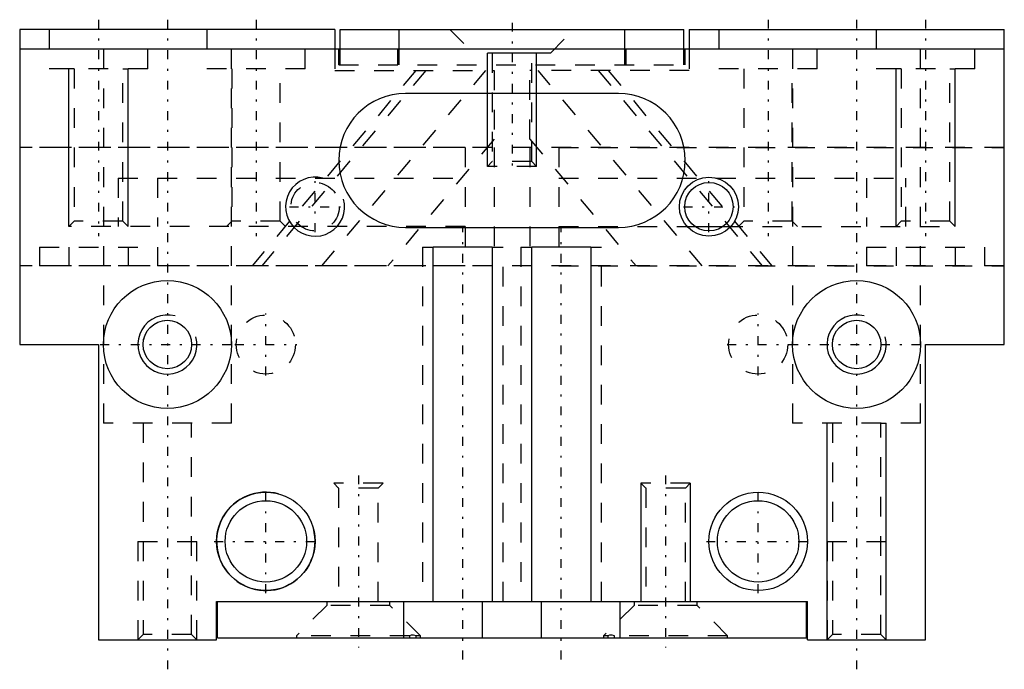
# Model space of a CAD drawing. Extents: x -25 to 25, y -1.5 to 31.5.
import ezdxf

# ---------------------------------------------------------------- set-up
doc = ezdxf.new("R2010")
doc.units = 0
doc.linetypes.add('CENTER', pattern=[1.5, 0.45, -0.5, 0.05, -0.5])
doc.linetypes.add('DASHED', pattern=[2, 1, -1])
for name, color, linetype in [('AM_0', 7, 'CONTINUOUS'), ('AM_2', 5, 'CONTINUOUS'), ('AM_3', 6, 'DASHED'), ('AM_5', 3, 'CONTINUOUS'), ('AM_7', 4, 'CENTER')]:
    doc.layers.add(name, color=color, linetype=linetype)

msp = doc.modelspace()

# ---------------------------------------------------------------- linework, layer by layer
at = {"layer": 'AM_0'}
for p, q in [((-25, 31), (-25, 30)), ((-9, 31), (-25, 31)), ((-9, 31), (-9, 30)), ((-8.725, 31), (8.725, 31)), ((-8.725, 30), (-8.725, 31)), ((8.725, 30), (8.725, 31)), ((9, 31), (25, 31)), ((9, 31), (9, 30)), ((25, 30), (25, 31)), ((25, 30), (-25, 30)), ((-25, 30), (-25, 15)), ((25, 15), (25, 30)), ((5.4, 27.75), (-5.4, 27.75)), ((-5.4, 20.95), (5.4, 20.95)), ((9.285, 21), (10.715, 21)), ((-3.997, 1.95), (-3.997, 19.95)), ((-1.003, 19.95), (-3.997, 19.95)), ((-1.003, 19.95), (-1.003, 1.95)), ((3.997, 19.95), (1.003, 19.95)), ((1.003, 1.95), (1.003, 19.95)), ((3.997, 19.95), (3.997, 1.95)), ((-25, 15), (-21, 15)), ((-21, 15), (-21, 0)), ((21, 0), (21, 15)), ((21, 15), (25, 15)), ((-15, 1.95), (15, 1.95)), ((-15, 0), (-15, 1.95)), ((-14.95, 0.1), (-14.95, 1.95)), ((-5.5, 0.1), (-5.5, 1.95)), ((5.5, 0.1), (5.5, 1.95)), ((14.95, 0.1), (14.95, 1.95)), ((15, 0), (15, 1.95)), ((-21, 0), (-15, 0)), ((-14.95, 0.1), (14.95, 0.1)), ((-5.198, 0.2), (-5.189, 0.2)), ((-5.198, 0.2), (-5.198, 0.1)), ((-4.859, 0.1), (-4.859, 0.2)), ((4.859, 0.2), (4.859, 0.1)), ((5.188, 0.2), (5.198, 0.2)), ((5.198, 0.1), (5.198, 0.2)), ((15, 0), (21, 0))]:
    msp.add_line(p, q, dxfattribs=at)
for points in [[(-4.859, 0.2, 0), (-4.999, 0.236, 0), (-5.127, 0.228, 0), (-5.198, 0.2, 0)], [(5.198, 0.2, 0), (5.086, 0.236, 0), (4.952, 0.228, 0), (4.859, 0.2, 0)]]:
    msp.add_polyline3d(points, dxfattribs=at)
for centre, radius in [((10, 22), 1.23), ((-17.5, 15), 3.25), ((17.5, 15), 3.25), ((-17.5, 15), 1.23), ((17.5, 15), 1.23), ((-12.5, 5), 2.067), ((12.5, 5), 2.067)]:
    msp.add_circle(centre, radius, dxfattribs=at)
for centre, start, end in [((-5.4, 24.35), 90, 270), ((5.4, 24.35), 270, 90)]:
    msp.add_arc(centre, 3.4, start, end, dxfattribs=at)
at = {"layer": 'AM_2'}
for p, q in [((-5.725, 30), (-5.725, 31)), ((5.725, 30), (5.725, 31)), ((-1.5, 0.1), (-1.5, 1.95)), ((1.5, 0.1), (1.5, 1.95))]:
    msp.add_line(p, q, dxfattribs=at)
at = {"layer": 'AM_3'}
for p, q in [((-23.5, 31), (-23.5, 29)), ((-18.5, 29), (-18.5, 31)), ((-15.5, 31), (-15.5, 29)), ((-10.5, 29), (-10.5, 31)), ((-3.15, 31), (-1.95, 29.8)), ((1.95, 29.8), (3.15, 31)), ((10.5, 31), (10.5, 29)), ((15.5, 29), (15.5, 31)), ((18.5, 31), (18.5, 29)), ((23.5, 29), (23.5, 31)), ((-20.75, 30), (-20.75, 11)), ((-14.25, 11), (-14.25, 30)), ((-9, 30), (-9, 28.92)), ((-8.8, 29.2), (-8.8, 30)), ((-8.725, 29.2), (-8.725, 30)), ((-5.8, 29.2), (-5.8, 30)), ((-5.725, 29.2), (-5.725, 30)), ((1.95, 29.8), (-1.95, 29.8)), ((-1.007, 29.8), (-1.007, 24.294)), ((1.006, 24.294), (1.006, 29.8)), ((5.725, 29.2), (5.725, 30)), ((5.8, 29.2), (5.8, 30)), ((8.725, 29.2), (8.725, 30)), ((8.8, 29.2), (8.8, 30)), ((9, 30), (9, 28.92)), ((14.25, 30), (14.25, 11)), ((20.75, 11), (20.75, 30)), ((-8.8, 29.2), (8.8, 29.2)), ((-18.5, 29), (-23.5, 29)), ((-22.23, 29), (-22.23, 21.27)), ((-19.77, 21.27), (-19.77, 29)), ((-10.5, 29), (-15.5, 29)), ((-14.229, 29), (-14.229, 21.27)), ((-4.876, 28.92), (-13.2, 19)), ((-4.376, 28.92), (-12.7, 19)), ((-11.771, 21.27), (-11.771, 29)), ((-9.65, 19), (-1.326, 28.92)), ((-9, 28.92), (-0.9, 28.92)), ((-0.9, 28.92), (-0.9, 25.436)), ((9, 28.92), (0.9, 28.92)), ((0.9, 25.436), (0.9, 28.92)), ((9.65, 19), (1.326, 28.92)), ((4.376, 28.92), (12.7, 19)), ((4.876, 28.92), (13.2, 19)), ((15.5, 29), (10.5, 29)), ((11.771, 29), (11.771, 21.27)), ((14.229, 21.27), (14.229, 29)), ((23.5, 29), (18.5, 29)), ((19.77, 29), (19.77, 21.27)), ((22.23, 21.27), (22.23, 29)), ((-0.9, 25.436), (-6.3, 19)), ((0.9, 25.436), (6.3, 19)), ((-2.372, 25), (-25, 25)), ((25, 25), (-25, 25)), ((-2.372, 25), (-2.372, 19)), ((-0.9, 25), (-0.9, 19)), ((0.9, 25), (0.9, 19)), ((2.372, 25), (25, 25)), ((2.372, 25), (2.372, 19)), ((-1.007, 24.294), (-1.25, 24.05)), ((1.25, 24.05), (-1.25, 24.05)), ((1.006, 24.294), (-1.007, 24.294)), ((1.25, 24.05), (1.006, 24.294)), ((-20, 23.45), (-20, 21)), ((-20, 23.45), (-2.372, 23.45)), ((-18.01, 23.45), (-18.01, 21)), ((2.372, 23.45), (20, 23.45)), ((18.01, 23.45), (18.01, 21)), ((20, 21), (20, 23.45)), ((-22.23, 21.27), (-22.5, 21)), ((-19.77, 21.27), (-22.23, 21.27)), ((-19.5, 21), (-19.77, 21.27)), ((-14.229, 21.27), (-14.5, 21)), ((-11.771, 21.27), (-14.229, 21.27)), ((-11.512, 21.012), (-11.771, 21.27)), ((11.771, 21.27), (11.512, 21.012)), ((14.229, 21.27), (11.771, 21.27)), ((14.5, 21), (14.229, 21.27)), ((19.77, 21.27), (19.5, 21)), ((22.23, 21.27), (19.77, 21.27)), ((22.5, 21), (22.23, 21.27)), ((-2.372, 21), (-22.5, 21)), ((2.372, 21), (9.285, 21)), ((10.715, 21), (22.5, 21)), ((-24, 19.95), (-24, 19)), ((-24, 19.95), (-18, 19.95)), ((-22.5, 19.95), (-22.5, 19)), ((-19.5, 19.95), (-19.5, 19)), ((-18, 19.95), (-18, 19)), ((-4.55, 19.95), (-4.55, 1.95)), ((-4.55, 19.95), (-3.997, 19.95)), ((-1.003, 19.95), (-0.45, 19.95)), ((-0.45, 1.95), (-0.45, 19.95)), ((0.45, 19.95), (0.45, 1.95)), ((0.45, 19.95), (1.003, 19.95)), ((3.997, 19.95), (4.55, 19.95)), ((4.55, 1.95), (4.55, 19.95)), ((18, 19.95), (18, 19)), ((18, 19.95), (24, 19.95)), ((19.5, 19.95), (19.5, 19)), ((22.5, 19.95), (22.5, 19)), ((24, 19.95), (24, 19)), ((-2.372, 19), (-25, 19)), ((25, 19), (-25, 19)), ((2.372, 19), (25, 19)), ((-17.645, 16.221), (-17.5, 16.23)), ((-17.5, 16.23), (-17.361, 16.222)), ((17.355, 16.221), (17.5, 16.23)), ((17.5, 16.23), (17.639, 16.222)), ((-14.25, 11), (-20.75, 11)), ((-18.73, 11), (-18.73, 0.27)), ((-16.27, 0.27), (-16.27, 11)), ((20.75, 11), (14.25, 11)), ((16.27, 11), (16.27, 0.27)), ((18.73, 0.27), (18.73, 11)), ((-9.05, 7.95), (-8.806, 7.707)), ((-6.55, 7.95), (-9.05, 7.95)), ((-8.806, 7.707), (-8.806, 1.95)), ((-6.794, 7.707), (-8.806, 7.707)), ((-6.794, 7.707), (-6.55, 7.95)), ((-6.794, 1.95), (-6.794, 7.707)), ((6.55, 7.95), (6.794, 7.707)), ((9.05, 7.95), (6.55, 7.95)), ((6.794, 7.707), (6.794, 1.95)), ((8.806, 7.707), (6.794, 7.707)), ((8.806, 7.707), (9.05, 7.95)), ((8.806, 1.95), (8.806, 7.707)), ((-19, 5), (-16, 5)), ((-19, 5), (-19, 0)), ((-16, 0), (-16, 5)), ((16, 5), (19, 5)), ((16, 5), (16, 0)), ((19, 0), (19, 5)), ((-9.4, 1.75), (-10.95, 0.2)), ((-9.4, 1.95), (-9.4, 1.75)), ((-6.2, 1.75), (-9.4, 1.75)), ((-6.2, 1.75), (-6.2, 1.95)), ((-4.65, 0.2), (-6.2, 1.75)), ((6.2, 1.75), (4.65, 0.2)), ((6.2, 1.95), (6.2, 1.75)), ((9.4, 1.75), (6.2, 1.75)), ((9.4, 1.75), (9.4, 1.95)), ((10.95, 0.2), (9.4, 1.75)), ((-18.73, 0.27), (-19, 0)), ((-16.27, 0.27), (-18.73, 0.27)), ((-16, 0), (-16.27, 0.27)), ((-5.198, 0.2), (-10.95, 0.2)), ((-10.95, 0.2), (-10.95, 0.1)), ((-4.65, 0.2), (-4.859, 0.2)), ((-4.65, 0.1), (-4.65, 0.2)), ((4.65, 0.2), (4.65, 0.1)), ((4.859, 0.2), (4.65, 0.2)), ((10.95, 0.2), (5.198, 0.2)), ((10.95, 0.1), (10.95, 0.2)), ((16.27, 0.27), (16, 0)), ((18.73, 0.27), (16.27, 0.27)), ((19, 0), (18.73, 0.27))]:
    msp.add_line(p, q, dxfattribs=at)
for points in [[(-18.728, 14.939, 0), (-18.727, 15.079, 0), (-18.698, 15.275, 0), (-18.686, 15.324, 0)], [(16.272, 14.939, 0), (16.273, 15.079, 0), (16.302, 15.275, 0), (16.314, 15.324, 0)]]:
    msp.add_polyline3d(points, dxfattribs=at)
for centre, radius in [((-10, 22), 1.23), ((-12.5, 15), 1.5), ((12.5, 15), 1.5)]:
    msp.add_circle(centre, radius, dxfattribs=at)
at = {"layer": 'AM_5'}
for p, q in [((1.25, 29.8), (-1.25, 29.8)), ((-1.25, 24.05), (-1.25, 29.8)), ((1.25, 24.05), (1.25, 29.8)), ((-22.5, 21), (-22.5, 29)), ((-22.23, 29), (-22.5, 29)), ((-19.77, 29), (-19.5, 29)), ((-19.5, 21), (-19.5, 29)), ((19.5, 21), (19.5, 29)), ((19.77, 29), (19.5, 29)), ((22.23, 29), (22.5, 29)), ((22.5, 21), (22.5, 29)), ((16, 0), (16, 11)), ((16.27, 11), (16, 11)), ((18.73, 11), (19, 11)), ((19, 0), (19, 11)), ((6.55, 7.95), (6.55, 1.95)), ((9.05, 7.95), (9.05, 1.95)), ((6.55, 1.95), (9.05, 1.95))]:
    msp.add_line(p, q, dxfattribs=at)
for centre, radius in [((10, 22), 1.5), ((-12.5, 5), 2.5), ((12.5, 5), 2.5)]:
    msp.add_circle(centre, radius, dxfattribs=at)
for centre, radius in [((-10, 22), 1.5), ((-17.5, 15), 1.5), ((17.5, 15), 1.5), ((-12.5, 5), 2.5)]:
    msp.add_arc(centre, radius, 75, 15, dxfattribs=at)
at = {"layer": 'AM_7'}
for p, q in [((-21, 31.5), (-21, 20.5)), ((-17.5, 31.5), (-17.5, -1.5)), ((-13, 31.5), (-13, 20.5)), ((0, 31.348), (0, 23.702)), ((13, 31.5), (13, 20.5)), ((17.5, 31.5), (17.5, -1.5)), ((21, 31.5), (21, 20.5)), ((-10, 20.709), (-10, 23.291)), ((10, 20.709), (10, 23.291)), ((-11.291, 22), (-8.709, 22)), ((8.709, 22), (11.291, 22)), ((-2.5, -0.998), (-2.5, 20.948)), ((2.5, -0.998), (2.5, 20.948)), ((-12.5, 13.425), (-12.5, 16.575)), ((12.5, 13.425), (12.5, 16.575)), ((-20.913, 15), (-14.088, 15)), ((-14.075, 15), (-10.925, 15)), ((10.925, 15), (14.075, 15)), ((14.088, 15), (20.913, 15)), ((-7.8, 8.348), (-7.8, -0.398)), ((7.8, 8.348), (7.8, -0.398)), ((-12.5, 2.375), (-12.5, 7.625)), ((12.5, 2.375), (12.5, 7.625)), ((-15.125, 5), (-9.875, 5)), ((9.875, 5), (15.125, 5))]:
    msp.add_line(p, q, dxfattribs=at)

doc.saveas('drawing.dxf')
